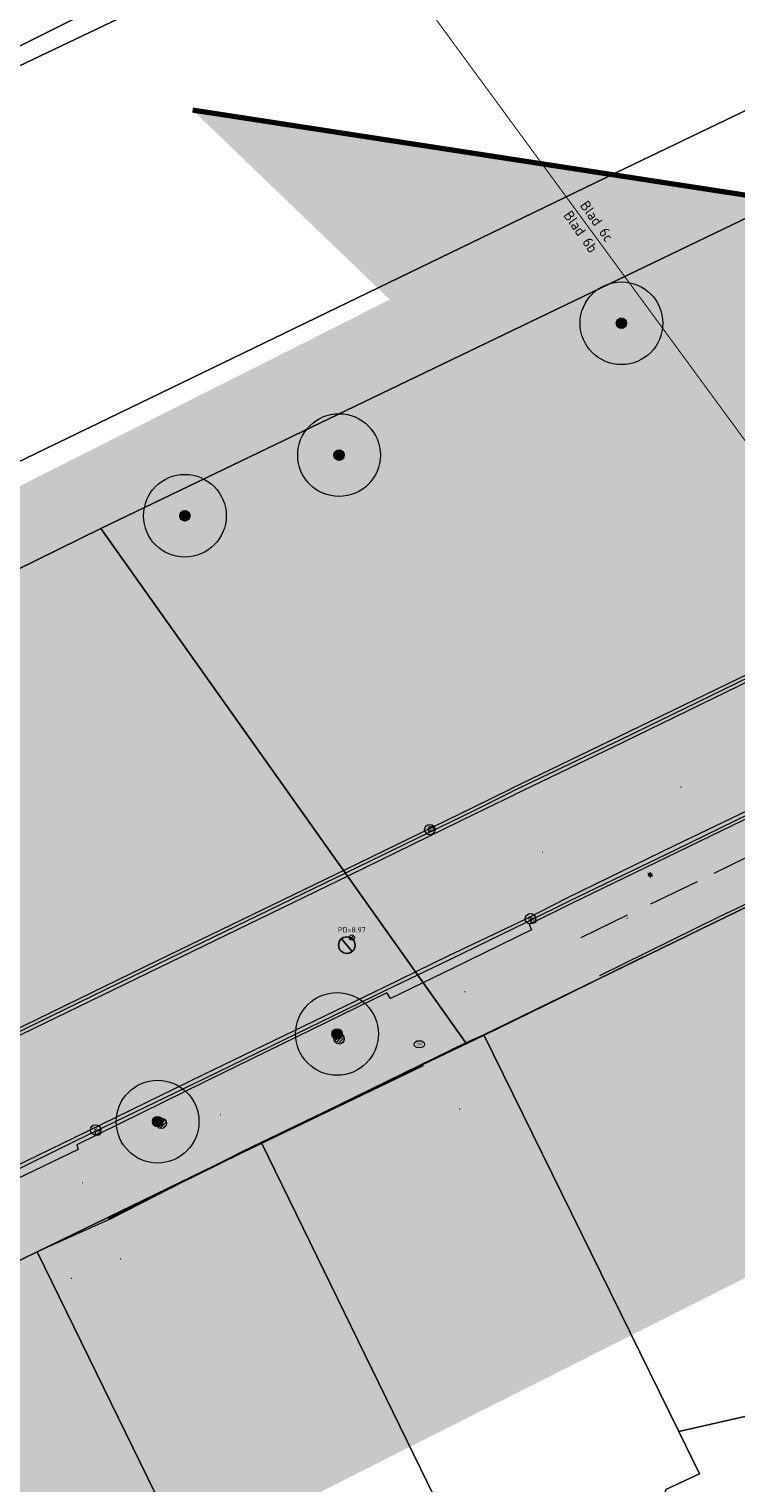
# Model space of a CAD drawing. Header units: metres. Extents: x 163628 to 168255, y 402691 to 405367.
# Tile 74 of 256: x 165411 to 165445, y 403821 to 403891. Entities that reach past the tile are written whole.
import ezdxf
from ezdxf.enums import TextEntityAlignment as Align

# ---------------------------------------------------------------- set-up
doc = ezdxf.new("R2010")
doc.units = ezdxf.units.M
for name, pattern in [('X-CA190022.004-UO-DTM inmeting_v0.1$0$DASHED2', [0.375, 0.25, -0.125]), ('X-CA190022.004-UO-TXT_Tekst 1op200_v0.1$0$AL-DETAILS', [5.2, 2, -1.2, 2]), ('X-CA190022.004-UO-TXT_Tekst 1op200_v0.1$0$AL-TEKENBLADGRENS', [11.5, 2.5, -1.5, 1, -1.5, 1, -1.5, 2.5])]:
    doc.linetypes.add(name, pattern=pattern)
for name, color, linetype, lineweight in [('X-CA190022.004-UO-DTM inmeting_v0.1$0$B-WE-AL-TOPOGRAFIE_CULTUURGRENS-G', 246, 'X-CA190022.004-UO-DTM inmeting_v0.1$0$DASHED2', 0), ('X-CA190022.004-UO-DTM inmeting_v0.1$0$B-WE-GR-BOOM-S', 246, 'Continuous', 0), ('X-CA190022.004-UO-DTM inmeting_v0.1$0$B-WE-IE-MEUBILAIR_WEGMEUBILAIR-S', 246, 'Continuous', 0), ('X-CA190022.004-UO-DTM inmeting_v0.1$0$B-WE-IE-TERREINAFSCHEIDING_KUNSTMATIG_MUUR-G', 246, 'X-CA190022.004-UO-DTM inmeting_v0.1$0$IE-TERREINAFSCHEIDING-KUNSTMATIG-DICHT', 0), ('X-CA190022.004-UO-DTM inmeting_v0.1$0$B-WE-IE-TERREINAFSCHEIDING_NATUURLIJK_HAAG MET RASTER-G', 246, 'X-CA190022.004-UO-DTM inmeting_v0.1$0$IE-TERREINAFSCHEIDING-NATUURLIJK-HAAGRASTER', 0), ('X-CA190022.004-UO-DTM inmeting_v0.1$0$B-WE-OG-HOOGTEPUNT-S', 246, 'Continuous', 0), ('X-CA190022.004-UO-DTM inmeting_v0.1$0$B-WE-RI-HWA_KOLK-S', 246, 'Continuous', 0), ('X-CA190022.004-UO-DTM inmeting_v0.1$0$B-WE-RI-PUTDEKSELHOOGTE-T25', 246, 'Continuous', 0), ('X-CA190022.004-UO-DTM inmeting_v0.1$0$B-WE-VH-KANTOPSLUITING_ACHTERKANTBAND-G', 246, 'Continuous', 0), ('X-CA190022.004-UO-DTM inmeting_v0.1$0$B-WE-VH-KANTOPSLUITING_VOORKANTBAND-G', 246, 'Continuous', 0), ('X-CA190022.004-UO-DTM inmeting_v0.1$0$B-WE-VH-VERHARDING_ASFALT-G', 246, 'Continuous', 0), ('X-CA190022.004-UO-DWM_Beplanting$0$B-WE-GR-BOOM-S AFKOMSTIG UIT BGT', 252, 'Continuous', 0), ('X-CA190022.004-UO-KAD_Percelen$0$B-WE-KG-GRENS_PERCEEL-GV', 150, 'Continuous', 9), ('X-CA190022.004-UO-TXT_Tekst 1op200_v0.1$0$BLADEN', 7, 'Continuous', 25), ('X-CA190022.004-UO-TXT_Tekst 1op200_v0.1$0$X-XX-AL-TEKENBLADGRENS-G', 7, 'X-CA190022.004-UO-TXT_Tekst 1op200_v0.1$0$AL-TEKENBLADGRENS', 35), ('X-CA190022.004-UO-TXT_Tekst 1op200_v0.1$0$X-XX-AL-VERWIJZING_DETAIL-G', 7, 'X-CA190022.004-UO-TXT_Tekst 1op200_v0.1$0$AL-DETAILS', 0), ('X-CA190022.004-UO-WHM_Putten en kolken combi_v0.1$0$KOLK BGT', 252, 'Continuous', 0), ('X-CA190022.004-UO-WHM_Putten en kolken combi_v0.1$0$PUTRAND ONDERLEGGER GEMEENTE', 252, 'Continuous', 25)]:
    doc.layers.add(name, color=color, linetype=linetype, lineweight=lineweight)
doc.layers.add('X-CA190022.004-UO-DTM inmeting_v0.1$0$X-XX-AL-MEETPUNT-S', color=246, linetype='Continuous', lineweight=0, plot=False)
doc.layers.add('X-CA190022.004-UO-DWM_Beplanting$0$B-WE-GR-BOOM-S AFKOMSTIG UIT BOMENBESTAND GEMEENTE', color=252, linetype='Continuous')
doc.layers.add('X-CA190022.004-UO-DWM_Beplanting$0$N-GV-GR-GRAS-A-200', color=7, linetype='Continuous')
doc.layers.add('X-CA190022.004-UO-TXT_Tekst 1op200_v0.1$0$X-XX-AL-VERWIJZING-V', color=253, linetype='Continuous', lineweight=0, transparency=0.5)
doc.styles.add('X-CA190022.004-UO-DTM inmeting_v0.1$0$ISOCPEUR 9 PT', font='isocpeur.ttf', dxfattribs={"height": 2.4402})
doc.styles.add('X-CA190022.004-UO-DTM inmeting_v0.1$0$NLCS-ISO', font='isocpeur.ttf', dxfattribs={"height": 2.5})
doc.styles.add('X-CA190022.004-UO-TXT_Tekst 1op200_v0.1$0$NLCS-ISO-M200-T25', font='NLCS-ISO.ttf', dxfattribs={"height": 0.5})
doc.styles.add('X-CA190022.004-UO-WHM_Putten en kolken combi_v0.1$0$ISOCPEUR 9 PT', font='isocpeur.ttf', dxfattribs={"height": 2.4402})
doc.linetypes.add('X-CA190022.004-UO-DTM inmeting_v0.1$0$IE-TERREINAFSCHEIDING-KUNSTMATIG-DICHT', pattern='A,8,-1,[82,NLCS.SHX,S=0.75,R=90,X=0,Y=0],-1', length=10)
doc.linetypes.add('X-CA190022.004-UO-DTM inmeting_v0.1$0$IE-TERREINAFSCHEIDING-NATUURLIJK-HAAGRASTER', pattern='A,7,-1.5,[67,NLCS.SHX,S=0.75,R=45,X=0,Y=0],-1.5,7,-1.5,[67,NLCS.SHX,S=0.75,R=0,X=0,Y=0],-1.5', length=20)

# ---------------------------------------------------------------- blocks, each defined once
blk = doc.blocks.new('X-CA190022.004-UO-DTM inmeting_v0.1$0$punt')
at = {"color": 0, "lineweight": -2}
blk.add_line((0, 0), (0, 0), dxfattribs=at)
blk = doc.blocks.new('X-CA190022.004-UO-DTM inmeting_v0.1$0$B-SIE-WEG_LICHTMAST-SO')
at = {"ltscale": 0.1}
for p, q in [((-0.33, 0.19), (-0.67, 0.39)), ((0, 0.39), (0, 0.77)), ((0.33, 0.19), (0.67, 0.39)), ((-0.33, -0.19), (-0.67, -0.39)), ((0, -0.39), (0, -0.77)), ((0.33, -0.19), (0.67, -0.39))]:
    blk.add_line(p, q, dxfattribs=at)
at = {"flags": 128}
for points in [[(-0.35, 0.15), (0.35, 0.15)], [(-0.35, -0.15), (0.35, -0.15)]]:
    blk.add_lwpolyline(points, dxfattribs=at)
at = {"ltscale": 0.1}
blk.add_circle((0, 0), 0.386, dxfattribs=at)
at = {"style": 'X-CA190022.004-UO-DTM inmeting_v0.1$0$NLCS-ISO'}
blk.add_attdef('TYPE', text='', height=0.549, dxfattribs=at).set_placement((0, 0.77), align=Align.BOTTOM_CENTER)
blk = doc.blocks.new('X-CA190022.004-UO-DTM inmeting_v0.1$0$SOG-HOOGTEPUNT-SO')
for p, q in [((-0.5, 0), (0.5, 0)), ((0, 0.5), (0, -0.5))]:
    blk.add_line(p, q)
blk = doc.blocks.new('X-CA190022.004-UO-DTM inmeting_v0.1$0$boom')
h = blk.add_hatch()
h.set_pattern_fill('ANSI31', color=256, scale=0.13)
h.paths.add_polyline_path([(-1, 0, 1), (1, 0, 1)])
blk.add_circle((0, 0), 1)
blk = doc.blocks.new('X-CA190022.004-UO-DTM inmeting_v0.1$0$kolk 1.03')
at = {"layer": 'X-CA190022.004-UO-DTM inmeting_v0.1$0$B-WE-RI-HWA_KOLK-S'}
blk.add_circle((0, 0), 0.25, dxfattribs=at)
at = {"layer": 'X-CA190022.004-UO-DTM inmeting_v0.1$0$B-WE-RI-HWA_KOLK-S', "insert": (0, 0), "char_height": 0.244, "attachment_point": 5, "style": 'X-CA190022.004-UO-DTM inmeting_v0.1$0$ISOCPEUR 9 PT'}
blk.add_mtext_dynamic_manual_height_columns('K', width=0.2523, gutter_width=12.2, heights=[0], dxfattribs=at)
blk = doc.blocks.new('X-CA190022.004-UO-DTM inmeting_v0.1$0$SIE-WEG_STRAATPOT_BRANDKRAAN')
blk.add_ellipse((0, 0), major_axis=(-0.729, 0), ratio=0.685994)
at = {"style": 'X-CA190022.004-UO-DTM inmeting_v0.1$0$NLCS-ISO'}
blk.add_text('BR', height=0.4, dxfattribs=at).set_placement((-0.3, -0.15))
blk = doc.blocks.new('X-CA190022.004-UO-DTM inmeting_v0.1$0$putdeksel 1.03')
at = {"layer": 'X-CA190022.004-UO-DTM inmeting_v0.1$0$B-WE-RI-PUTDEKSELHOOGTE-T25', "flags": 128}
blk.add_lwpolyline([(-0.18, -0.18), (0.18, 0.18)], dxfattribs=at)
at = {"layer": 'X-CA190022.004-UO-DTM inmeting_v0.1$0$B-WE-RI-PUTDEKSELHOOGTE-T25'}
blk.add_circle((0, 0), 0.25, dxfattribs=at)
blk = doc.blocks.new('X-CA190022.004-UO-DTM inmeting_v0.1$0$Putdeksel 1.04')
at = {"layer": 'X-CA190022.004-UO-DTM inmeting_v0.1$0$B-WE-RI-PUTDEKSELHOOGTE-T25'}
blk.add_blockref('X-CA190022.004-UO-DTM inmeting_v0.1$0$putdeksel 1.03', (0, 0), dxfattribs=at)
blk = doc.blocks.new('X-CA190022.004-UO-DWM_Beplanting$0$SGR-BOOM_01-SO')
at = {"linetype": 'ByBlock', "lineweight": 18}
h = blk.add_hatch(color=0, dxfattribs=at)
h.dxf.hatch_style = 1
edge = h.paths.add_edge_path()
edge.add_arc((0, 0), 0.25, 0, 360)
at = {"color": 0, "linetype": 'ByBlock', "lineweight": 18}
for radius in [2, 0.25]:
    blk.add_circle((0, 0), radius, dxfattribs=at)
blk = doc.blocks.new('X-CA190022.004-UO-DWM_Beplanting$0$IMGEOBoom')
at = {"transparency": 33554457}
h = blk.add_hatch(color=256, dxfattribs=at)
h.dxf.hatch_style = 1
edge = h.paths.add_edge_path()
edge.add_arc((0, 0), 100, 0, 360)
edge = h.paths.add_edge_path(flags=17)
edge.add_arc((0, 0), 12.5, 0, 360)
h = blk.add_hatch()
h.set_pattern_fill('ANGLE', color=256)
h.set_pattern_definition([(0, (0, 0), (0, 6.985), [5.08, -1.905]), (90, (0, 0), (-6.985, 4e-16), [5.08, -1.905])])
edge = h.paths.add_edge_path(flags=17)
edge.add_arc((0, 0), 12.5, 0, 360)
at = {"layer": 'X-CA190022.004-UO-DWM_Beplanting$0$N-GV-GR-GRAS-A-200'}
h = blk.add_hatch(color=256, dxfattribs=at)
h.dxf.hatch_style = 1
edge = h.paths.add_edge_path(flags=17)
edge.add_arc((0, 0), 12.5, 0, 360)
at = {"xscale": 50, "yscale": 50, "zscale": 50}
blk.add_blockref('X-CA190022.004-UO-DWM_Beplanting$0$SGR-BOOM_01-SO', (0, 0), dxfattribs=at)
blk = doc.blocks.new('X-CA190022.004-UO-WHM_Putten en kolken combi_v0.1$0$IMGEOKolk')
blk.add_circle((0, 0), 0.25)
at = {"insert": (0, 0), "char_height": 0.244, "attachment_point": 5, "style": 'X-CA190022.004-UO-WHM_Putten en kolken combi_v0.1$0$ISOCPEUR 9 PT'}
blk.add_mtext_dynamic_manual_height_columns('K', width=0.25229, gutter_width=12.201, heights=[0], dxfattribs=at)
blk = doc.blocks.new('X-CA190022.004-UO-WHM_Putten en kolken combi_v0.1$0$B-SRI-PUT_BETON-SO')
at = {"flags": 128}
blk.add_lwpolyline([(-1.29, 1.53), (1.29, -1.53)], dxfattribs=at)
blk.add_circle((0, 0), 2)

msp = doc.modelspace()

# ---------------------------------------------------------------- hatches: boundary and pattern name
at = {"layer": 'X-CA190022.004-UO-TXT_Tekst 1op200_v0.1$0$X-XX-AL-VERWIJZING-V'}
h = msp.add_hatch(color=256, dxfattribs=at)
h.dxf.hatch_style = 1
h.paths.add_polyline_path([(165464.919, 403840.427), (165429.383, 403874.578), (165436.637, 403882.126), (165438.662, 403884.233), (165419.079, 403887.244), (165428.612, 403878.083), (165285.905, 403806.186), (165302.209, 403758.452)])
h = msp.add_hatch(color=256, dxfattribs=at)
h.dxf.hatch_style = 1
h.paths.add_polyline_path([(165440.315, 403883.979), (165438.662, 403884.233), (165436.637, 403882.126)])
h = msp.add_hatch(color=256, dxfattribs=at)
h.dxf.hatch_style = 1
h.paths.add_polyline_path([(165449.202, 403882.613), (165440.315, 403883.979), (165436.637, 403882.126), (165429.383, 403874.578), (165464.919, 403840.427), (165467.631, 403841.794), (165469.033, 403843.252)])

# ---------------------------------------------------------------- linework, layer by layer
at = {"layer": 'X-CA190022.004-UO-DTM inmeting_v0.1$0$B-WE-AL-TOPOGRAFIE_CULTUURGRENS-G', "ltscale": 10}
for p, q in [((165449.891, 403853.086, 9.01), (165443.481, 403849.947, 8.974)), ((165443.481, 403849.947, 8.974), (165437.846, 403847.239, 9.065))]:
    msp.add_line(p, q, dxfattribs=at)
at = {"layer": 'X-CA190022.004-UO-DTM inmeting_v0.1$0$B-WE-IE-TERREINAFSCHEIDING_KUNSTMATIG_MUUR-G'}
msp.add_polyline3d([(165430.226, 403841.038, 9.253), (165421.445, 403836.818, 9.253), (165415.001, 403833.642, 9.246)], dxfattribs=at)
at = {"layer": 'X-CA190022.004-UO-DTM inmeting_v0.1$0$B-WE-IE-TERREINAFSCHEIDING_NATUURLIJK_HAAG MET RASTER-G'}
for p, q in [((165450.856, 403851.267, 9.056), (165444.516, 403848.23, 9.044)), ((165444.516, 403848.23, 9.044), (165438.764, 403845.388, 9.064))]:
    msp.add_line(p, q, dxfattribs=at)
at = {"layer": 'X-CA190022.004-UO-DTM inmeting_v0.1$0$B-WE-VH-KANTOPSLUITING_ACHTERKANTBAND-G'}
for points in [[(165501.834, 403887.087, 9.133), (165495.654, 403884.1, 9.106), (165490.189, 403881.458, 9.087), (165484.135, 403878.535, 9.054), (165477.757, 403875.421, 9.066), (165471.732, 403872.493, 9.057), (165469.155, 403871.225, 9.055), (165468.686, 403871.021, 8.999), (165468.608, 403870.974, 9.005), (165468.299, 403870.83, 8.977), (165466.572, 403869.975, 8.983), (165466.434, 403869.927, 8.983), (165462.253, 403867.901, 8.978), (165457.869, 403865.783, 8.957), (165456.577, 403865.12, 9.048), (165450.564, 403862.245, 9.049), (165445.935, 403859.972, 9.048), (165439.705, 403856.957, 9.056), (165434.495, 403854.445, 9.041)], [(165466.378, 403841.228, 9.039), (165465.095, 403846.972, 9.035), (165463.929, 403852.056, 9.044), (165463.738, 403852.885, 9.045), (165463.742, 403852.93, 9.044), (165463.599, 403853.659, 9.042), (165463.193, 403855.053, 9.019), (165462.542, 403856.135, 9.001), (165461.613, 403857.133, 8.992), (165460.404, 403857.89, 9.002), (165459.187, 403858.269, 9.02), (165458.031, 403858.358, 9.02), (165456.815, 403858.167, 9.033), (165455.625, 403857.729, 9.036), (165454.434, 403857.139, 9.02), (165448.906, 403854.462, 9.038), (165442.491, 403851.352, 9.038), (165437.399, 403848.889, 9.047)], [(165432.631, 403853.53, 9.045), (165434.495, 403854.445, 9.041)], [(165400.533, 403837.933, 9.048), (165408.998, 403842.064, 9.033), (165417.411, 403846.145, 9.051), (165426.499, 403850.551, 9.046), (165432.631, 403853.53, 9.045)], [(165437.399, 403848.889, 9.047), (165435.355, 403847.872, 9), (165435.465, 403847.623, 9.012), (165431.675, 403845.768, 9.026), (165428.642, 403844.298, 9.044), (165428.478, 403844.573, 9.035), (165419.737, 403840.299, 9.021), (165413.488, 403837.233, 8.999), (165413.54, 403836.995, 8.998), (165410.126, 403835.36, 9.017), (165410.061, 403835.554, 9.01)]]:
    msp.add_polyline3d(points, dxfattribs=at)
at = {"layer": 'X-CA190022.004-UO-DTM inmeting_v0.1$0$B-WE-VH-KANTOPSLUITING_VOORKANTBAND-G'}
for points in [[(165501.899, 403886.965, 9.019), (165495.666, 403883.943, 8.989), (165490.309, 403881.35, 8.972), (165484.224, 403878.411, 8.95), (165477.789, 403875.279, 8.936), (165471.765, 403872.337, 8.941), (165468.579, 403870.798, 8.947), (165466.438, 403869.761, 8.955), (165462.299, 403867.725, 8.968), (165457.929, 403865.642, 8.955), (165450.653, 403862.099, 8.916), (165446.024, 403859.844, 8.926), (165439.772, 403856.804, 8.932), (165434.54, 403854.306, 8.921)], [(165466.509, 403841.254, 8.921), (165465.224, 403847.02, 8.913), (165464.068, 403852.103, 8.9), (165463.711, 403853.711, 8.939), (165463.308, 403855.087, 8.951), (165462.641, 403856.223, 8.938), (165461.698, 403857.232, 8.914), (165460.448, 403858.014, 8.93), (165459.189, 403858.41, 8.924), (165458.001, 403858.467, 8.925), (165456.763, 403858.329, 8.934), (165455.575, 403857.852, 8.922), (165454.377, 403857.275, 8.904), (165448.821, 403854.593, 8.915), (165442.441, 403851.489, 8.922), (165437.295, 403849.006, 8.925)], [(165432.693, 403853.382, 8.915), (165434.54, 403854.306, 8.921)], [(165400.58, 403837.774, 8.928), (165409.069, 403841.91, 8.921), (165417.407, 403845.97, 8.939), (165426.552, 403850.4, 8.923), (165432.693, 403853.382, 8.915)], [(165437.295, 403849.006, 8.918), (165435.25, 403847.994, 8.899), (165431.51, 403846.175, 8.921), (165428.437, 403844.695, 8.932), (165419.664, 403840.438, 8.91), (165413.401, 403837.4, 8.918), (165409.967, 403835.709, 8.922)], [(165440.853, 403846.295, 9.129), (165436.852, 403844.308, 9.131), (165433.164, 403842.514, 9.073), (165430.544, 403841.255, 9.097), (165421.494, 403836.911, 9.059), (165415.119, 403833.644, 9.08), (165411.892, 403832.206, 9.089), (165406.169, 403829.48, 9.148), (165402.513, 403827.724, 9.104)]]:
    msp.add_polyline3d(points, dxfattribs=at)
at = {"layer": 'X-CA190022.004-UO-DTM inmeting_v0.1$0$B-WE-VH-VERHARDING_ASFALT-G'}
for points in [[(165501.974, 403886.811, 9.058), (165495.742, 403883.788, 9.017), (165490.417, 403881.201, 9.011), (165484.284, 403878.244, 8.985), (165477.906, 403875.153, 8.979), (165471.807, 403872.167, 8.971), (165468.661, 403870.61, 8.98), (165466.553, 403869.57, 8.991), (165462.338, 403867.569, 8.97), (165457.977, 403865.462, 8.974), (165450.771, 403861.977, 8.946), (165446.101, 403859.702, 8.968), (165439.882, 403856.682, 8.977), (165434.629, 403854.137, 8.963)], [(165466.636, 403841.285, 8.927), (165465.356, 403847.024, 8.935), (165464.207, 403852.194, 8.935), (165463.882, 403853.748, 8.98), (165463.431, 403855.176, 8.979), (165462.807, 403856.306, 8.968), (165461.78, 403857.339, 8.964), (165460.524, 403858.188, 8.961), (165459.228, 403858.612, 8.972), (165458.027, 403858.655, 8.96), (165456.725, 403858.443, 8.961), (165455.489, 403858.049, 8.958), (165454.288, 403857.437, 8.952), (165448.725, 403854.72, 8.944), (165442.37, 403851.68, 8.942), (165437.209, 403849.172, 8.942)], [(165432.757, 403853.238, 8.915), (165434.629, 403854.137, 8.963)], [(165400.64, 403837.618, 8.958), (165409.146, 403841.771, 8.966), (165417.457, 403845.798, 8.987), (165426.674, 403850.259, 8.964), (165432.757, 403853.238, 8.959)], [(165437.209, 403849.172, 8.944), (165435.166, 403848.126, 8.927), (165431.43, 403846.35, 8.932), (165428.361, 403844.852, 8.95), (165419.589, 403840.603, 8.943), (165413.317, 403837.544, 8.934), (165409.91, 403835.889, 8.944)]]:
    msp.add_polyline3d(points, dxfattribs=at)
at = {"layer": 'X-CA190022.004-UO-KAD_Percelen$0$B-WE-KG-GRENS_PERCEEL-GV', "flags": 128}
for points in [[(165177.83, 403840.55), (165196.7, 403790), (165276.2, 403826.7), (165276.248, 403824.924), (165276.3, 403823), (165372.327, 403871.117), (165507.8, 403939), (165504.3, 403942.15), (165497.079, 403937.449), (165489.46, 403932.49), (165323.1, 403852.205), (165220.21, 403802.55), (165215.14, 403802.41), (165211.94, 403806.63), (165196.73, 403847.93), (165189.77, 403851.96)], [(165501.252, 403778.269), (165482.14, 403813.619), (165476.531, 403838.4), (165471.394, 403861.093), (165490.886, 403870.6), (165502.278, 403876.156), (165512.515, 403881.147), (165488.008, 403902.301), (165414.648, 403867.011), (165432.29, 403842.158), (165433.171, 403842.55), (165456.543, 403853.918), (165459.871, 403852.29), (165465.213, 403828.507), (165469.095, 403811.313), (165472.909, 403794.011), (165474.352, 403787.415), (165476.721, 403776.593)], [(165361.57, 403672.184), (165358.579, 403682.262), (165351.9, 403704.52), (165346.422, 403722.843), (165341.778, 403738.226), (165339.715, 403744.989), (165335.033, 403760.58), (165333.667, 403765.189), (165326.91, 403787.77), (165328.86, 403792.06), (165344.837, 403799.606), (165350.46, 403802.354), (165355.726, 403804.927), (165366.642, 403810.195), (165383.276, 403818.291), (165411.563, 403832.058), (165422.405, 403837.322), (165432.29, 403842.158), (165414.648, 403867.011), (165206.02, 403764.38)]]:
    msp.add_lwpolyline(points, dxfattribs=at)
for points in [[(165513.006, 403935.006), (165507.8, 403939), (165372.327, 403871.117), (165504.764, 403934.187), (165505.996, 403931.629)], [(165198.984, 403783.721), (165203.794, 403770.499), (165219.371, 403778.022), (165261.19, 403798.093), (165312.395, 403823.042), (165377.01, 403853.973), (165439.548, 403884.215), (165525.447, 403925.461), (165513.006, 403935.006), (165505.996, 403931.629), (165504.764, 403934.187), (165372.327, 403871.117), (165276.3, 403823), (165276.248, 403824.924), (165211.72, 403793.834), (165208.803, 403792.162), (165203.98, 403789.794), (165205.414, 403786.827)], [(165206.02, 403764.38), (165414.648, 403867.011), (165488.008, 403902.301), (165500.095, 403908.046), (165516.162, 403915.666), (165529.8, 403922.245), (165525.447, 403925.461), (165439.548, 403884.215), (165377.01, 403853.973), (165312.395, 403823.042), (165261.19, 403798.093), (165219.371, 403778.022), (165203.794, 403770.499)], [(165442.587, 403823.377), (165465.213, 403828.507), (165459.871, 403852.29), (165456.543, 403853.918), (165433.171, 403842.55)], [(165433.171, 403842.55), (165432.29, 403842.158), (165422.405, 403837.322), (165438.448, 403804.485), (165441.971, 403820.564), (165443.592, 403821.331), (165442.587, 403823.377)], [(165426.513, 403801.51), (165438.448, 403804.485), (165422.405, 403837.322), (165411.563, 403832.058)], [(165430.386, 403789.186), (165426.513, 403801.51), (165411.563, 403832.058), (165383.276, 403818.291), (165366.642, 403810.195), (165385.608, 403771.136), (165395.593, 403775.114), (165406.943, 403779.636), (165411.111, 403781.367), (165416.219, 403783.512), (165430.445, 403788.999)], [(165465.213, 403828.507), (165442.587, 403823.377), (165443.592, 403821.331), (165441.971, 403820.564), (165438.448, 403804.485), (165454.655, 403808.096), (165459.942, 403809.274), (165469.095, 403811.313)]]:
    msp.add_lwpolyline(points, close=True, dxfattribs=at)
at = {"layer": 'X-CA190022.004-UO-TXT_Tekst 1op200_v0.1$0$X-XX-AL-TEKENBLADGRENS-G', "const_width": 0.05, "flags": 128}
msp.add_lwpolyline([(165467.518, 403841.676), (165426.987, 403896.892)], dxfattribs=at)
at = {"layer": 'X-CA190022.004-UO-TXT_Tekst 1op200_v0.1$0$X-XX-AL-VERWIJZING_DETAIL-G', "const_width": 0.25, "flags": 128}
msp.add_lwpolyline([(165489.15, 403864.185), (165471.506, 403877.339), (165470.295, 403878.587), (165468.473, 403879.052), (165464.873, 403880.204), (165419.079, 403887.244)], dxfattribs=at)

# ---------------------------------------------------------------- block references
at = {"layer": 'X-CA190022.004-UO-DTM inmeting_v0.1$0$B-WE-GR-BOOM-S', "linetype": 'ByBlock', "lineweight": -2, "xscale": 0.25, "yscale": 0.25, "zscale": 0.25}
for p in [(165426.167, 403842.347), (165417.568, 403838.27)]:
    msp.add_blockref('X-CA190022.004-UO-DTM inmeting_v0.1$0$boom', p, dxfattribs=at)
at = {"layer": 'X-CA190022.004-UO-DTM inmeting_v0.1$0$B-WE-IE-MEUBILAIR_WEGMEUBILAIR-S', "linetype": 'ByBlock', "lineweight": -2}
for name, p, xscale, yscale, zscale in [('X-CA190022.004-UO-DTM inmeting_v0.1$0$B-SIE-WEG_LICHTMAST-SO', (165441.209, 403850.276, 9.045), 0.1620167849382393, 0.1620167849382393, 0.1620167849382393), ('X-CA190022.004-UO-DTM inmeting_v0.1$0$SIE-WEG_STRAATPOT_BRANDKRAAN', (165430.046, 403842.086, 9.097), 0.3500000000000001, 0.3500000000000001, 0.3500000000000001)]:
    msp.add_blockref(name, p, dxfattribs=dict(at, xscale=xscale, yscale=yscale, zscale=zscale))
at = {"layer": 'X-CA190022.004-UO-DTM inmeting_v0.1$0$B-WE-OG-HOOGTEPUNT-S', "linetype": 'ByBlock', "lineweight": -2, "xscale": 0.01, "yscale": 0.01, "zscale": 0.01}
for p in [(165442.696, 403854.528, 9.029), (165436.007, 403851.376, 9.019), (165440.089, 403848.19, 9.042), (165436.242, 403846.091, 9.052), (165432.249, 403844.628, 9.004), (165429.57, 403843.008, 9.004), (165437.032, 403842.09, 9.169), (165434.23, 403840.308, 9.127), (165420.423, 403838.69, 9.05), (165431.98, 403838.963, 9.15), (165413.765, 403835.405, 9.02), (165415.587, 403831.719, 9.171), (165413.213, 403830.776, 9.16)]:
    msp.add_blockref('X-CA190022.004-UO-DTM inmeting_v0.1$0$SOG-HOOGTEPUNT-SO', p, dxfattribs=at)
at = {"layer": 'X-CA190022.004-UO-DTM inmeting_v0.1$0$B-WE-RI-HWA_KOLK-S', "linetype": 'ByBlock', "lineweight": -2, "xscale": 0.5, "yscale": 0.5, "zscale": 0.5}
for p in [(165430.606, 403852.492, 9.039), (165435.559, 403848.066, 9.033), (165414.504, 403837.814, 9.026)]:
    msp.add_blockref('X-CA190022.004-UO-DTM inmeting_v0.1$0$kolk 1.03', p, dxfattribs=at)
at = {"layer": 'X-CA190022.004-UO-DTM inmeting_v0.1$0$B-WE-RI-PUTDEKSELHOOGTE-T25', "linetype": 'ByBlock', "lineweight": -2, "xscale": 0.5000000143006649, "yscale": 0.5000000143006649, "zscale": 0.5000000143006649}
msp.add_blockref('X-CA190022.004-UO-DTM inmeting_v0.1$0$Putdeksel 1.04', (165426.78, 403847.248, 8.968), dxfattribs=at)
at = {"layer": 'X-CA190022.004-UO-DTM inmeting_v0.1$0$X-XX-AL-MEETPUNT-S', "linetype": 'ByBlock', "lineweight": -2}
for p in [(165439.705, 403856.957, 9.056), (165439.772, 403856.804, 8.932), (165439.882, 403856.682, 8.977), (165434.495, 403854.445, 9.041), (165434.54, 403854.306, 8.921), (165434.629, 403854.137, 8.963), (165432.631, 403853.53, 9.045), (165432.693, 403853.382, 8.915), (165432.757, 403853.238, 8.959), (165442.37, 403851.68, 8.942), (165442.441, 403851.489, 8.922), (165442.491, 403851.352, 9.038), (165426.499, 403850.551, 9.046), (165426.552, 403850.4, 8.923), (165426.674, 403850.259, 8.964), (165443.481, 403849.947, 8.974), (165437.209, 403849.172, 8.942), (165437.295, 403849.006, 8.925), (165437.399, 403848.889, 9.047), (165444.516, 403848.23, 9.044), (165435.166, 403848.126, 8.927), (165435.25, 403847.994, 8.899), (165435.355, 403847.872, 9), (165435.465, 403847.623, 9.012), (165437.846, 403847.239, 9.065), (165417.411, 403846.145, 9.051), (165431.43, 403846.35, 8.932), (165431.51, 403846.175, 8.921), (165440.853, 403846.295, 9.129), (165417.407, 403845.97, 8.939), (165417.457, 403845.798, 8.987), (165431.624, 403846.016, 8.998), (165431.675, 403845.768, 9.026), (165438.764, 403845.388, 9.064), (165428.361, 403844.852, 8.95), (165428.437, 403844.695, 8.932), (165428.478, 403844.573, 9.035), (165428.642, 403844.298, 9.044), (165436.852, 403844.308, 9.131), (165433.164, 403842.514, 9.073), (165430.544, 403841.255, 9.097), (165419.589, 403840.603, 8.943), (165430.226, 403841.038, 9.253), (165419.664, 403840.438, 8.91), (165419.737, 403840.299, 9.021), (165413.317, 403837.544, 8.934), (165413.401, 403837.4, 8.918), (165413.488, 403837.233, 8.999), (165413.54, 403836.995, 8.998), (165411.844, 403836.367, 9.021), (165421.445, 403836.818, 9.253), (165421.494, 403836.911, 9.059), (165415.001, 403833.642, 9.246), (165415.119, 403833.644, 9.08), (165411.892, 403832.206, 9.089)]:
    msp.add_blockref('X-CA190022.004-UO-DTM inmeting_v0.1$0$punt', p, dxfattribs=at)
at = {"layer": 'X-CA190022.004-UO-DWM_Beplanting$0$B-WE-GR-BOOM-S AFKOMSTIG UIT BGT', "xscale": 0.02, "yscale": 0.02, "zscale": 0.02}
for p in [(165439.818, 403876.939), (165426.161, 403870.567), (165418.706, 403867.636), (165426.064, 403842.588), (165417.387, 403838.347)]:
    msp.add_blockref('X-CA190022.004-UO-DWM_Beplanting$0$IMGEOBoom', p, dxfattribs=at)
at = {"layer": 'X-CA190022.004-UO-DWM_Beplanting$0$B-WE-GR-BOOM-S AFKOMSTIG UIT BOMENBESTAND GEMEENTE', "xscale": 0.02, "yscale": 0.02, "zscale": 0.02}
for p in [(165439.818, 403876.939), (165426.161, 403870.567), (165418.706, 403867.636), (165426.064, 403842.588), (165417.387, 403838.347)]:
    msp.add_blockref('X-CA190022.004-UO-DWM_Beplanting$0$IMGEOBoom', p, dxfattribs=at)
at = {"layer": 'X-CA190022.004-UO-WHM_Putten en kolken combi_v0.1$0$KOLK BGT', "zscale": 0.5}
for p in [(165430.552, 403852.464), (165435.414, 403848.155), (165414.388, 403837.95)]:
    msp.add_blockref('X-CA190022.004-UO-WHM_Putten en kolken combi_v0.1$0$IMGEOKolk', p, dxfattribs=at)
at = {"layer": 'X-CA190022.004-UO-WHM_Putten en kolken combi_v0.1$0$PUTRAND ONDERLEGGER GEMEENTE', "xscale": 0.2, "yscale": 0.2, "zscale": 0.2}
msp.add_blockref('X-CA190022.004-UO-WHM_Putten en kolken combi_v0.1$0$B-SRI-PUT_BETON-SO', (165426.539, 403846.88), dxfattribs=at)

# ---------------------------------------------------------------- texts
at = {"layer": 'X-CA190022.004-UO-DTM inmeting_v0.1$0$B-WE-RI-PUTDEKSELHOOGTE-T25', "linetype": 'ByBlock', "insert": (165426.78, 403847.498, 8.968), "char_height": 0.25, "attachment_point": 8, "style": 'X-CA190022.004-UO-DTM inmeting_v0.1$0$NLCS-ISO'}
msp.add_mtext('PD=8.97', dxfattribs=at)
at = {"layer": 'X-CA190022.004-UO-TXT_Tekst 1op200_v0.1$0$BLADEN', "char_height": 0.5, "attachment_point": 4, "rotation": 305.15779, "style": 'X-CA190022.004-UO-TXT_Tekst 1op200_v0.1$0$NLCS-ISO-M200-T25'}
for s, width, insert in [('Blad 6b', 2.36936, (165437.192, 403882.299)), ('Blad 6c', 2.34944, (165437.991, 403882.779))]:
    msp.add_mtext_dynamic_manual_height_columns(s, width=width, gutter_width=8.75, heights=[0], dxfattribs=dict(at, insert=insert))

doc.saveas('drawing.dxf')
